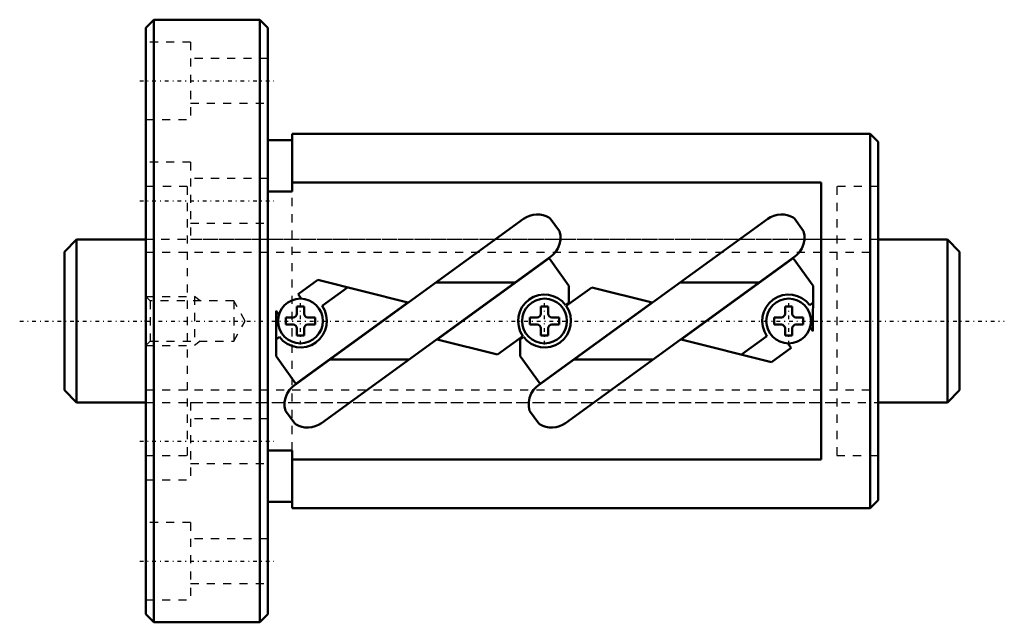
# Model space of a CAD drawing. Header units: millimetres. Extents: x -16 to 106, y -37 to 37.
import ezdxf

# ---------------------------------------------------------------- set-up
doc = ezdxf.new("R2010")
doc.units = ezdxf.units.MM
doc.linetypes.add('Center', pattern=[1.5, 0.45, -0.5, 0.05, -0.5])
doc.linetypes.add('Dashed', pattern=[2, 1, -1])
for name, color, linetype, lineweight in [('2d ConnectionPoints', 7, 'Continuous', 50), ('AM_0', 7, 'Continuous', 50), ('AM_5', 3, 'Continuous', 25), ('AM_7', 7, 'Center', 25), ('AM_9', 6, 'Dashed', 25)]:
    doc.layers.add(name, color=color, linetype=linetype, lineweight=lineweight)

# ---------------------------------------------------------------- blocks, each defined once
blk = doc.blocks.new('1_N00SBN2010V_5Nut_0_in_SBN2010V_5G0_110LC0_0000__0')
at = {"layer": 'AM_0'}
for p, q in [((1, 37), (0, 36)), ((1, 37), (1, -37)), ((14, 37), (1, 37)), ((14, 37), (14, -37)), ((15, 36), (14, 37)), ((0, 36), (0, -36)), ((15, 36), (15, -36)), ((18, 15.89), (18, 23)), ((89, 23), (18, 23)), ((89, 23), (89, -23)), ((90, 22), (89, 23)), ((18, 22.2), (15, 22.2)), ((90, 22), (90, -22)), ((18, 16.99), (83, 16.99)), ((83, -16.99), (83, 16.99)), ((15, 15.89), (18, 15.89)), ((18.23, -7.92), (46.43, 12.54)), ((48.23, -7.92), (76.43, 12.54)), ((49.7, 12.59), (50.84, 11.02)), ((79.7, 12.59), (80.84, 11.02)), ((49.77, 7.92), (21.57, -12.54)), ((49.55, 7.71), (35.79, -2.27)), ((52, 4.33), (49.55, 7.71)), ((79.77, 7.92), (51.57, -12.54)), ((79.55, 7.71), (65.79, -2.27)), ((82, 4.33), (79.55, 7.71)), ((21.13, 5.04), (18.71, 3.29)), ((32.21, 2.27), (21.13, 5.04)), ((24.8, 4.12), (21.67, 1.85)), ((45.35, 4.72), (35.65, 4.72)), ((54.8, 4.12), (51.67, 1.85)), ((52, 2.26), (52, 4.33)), ((62.21, 2.27), (54.8, 4.12)), ((65.65, 4.72), (75.35, 4.72)), ((81.99, -1.23), (82, 4.33)), ((18.71, 3.29), (19.11, 2.75)), ((16.01, 1.23), (16, -4.33)), ((16.36, 0.75), (16.01, 1.23)), ((18.45, -7.71), (32.21, 2.27)), ((18.55, 1.8), (18.55, 0.9)), ((19.45, 1.8), (18.55, 1.8)), ((19.45, 0.9), (19.45, 1.8)), ((48.45, -7.71), (62.21, 2.27)), ((48.55, 1.8), (48.55, 0.9)), ((49.45, 1.8), (48.55, 1.8)), ((49.45, 0.9), (49.45, 1.8)), ((51.59, 1.96), (52, 2.26)), ((78.55, 1.8), (78.55, 0.9)), ((79.45, 1.8), (78.55, 1.8)), ((79.45, 0.9), (79.45, 1.8)), ((81.59, 1.96), (82, 2.26)), ((17.2, 0.45), (17.2, -0.45)), ((18.1, 0.45), (17.2, 0.45)), ((20.8, 0.45), (19.9, 0.45)), ((20.8, -0.45), (20.8, 0.45)), ((47.2, 0.45), (47.2, -0.45)), ((48.1, 0.45), (47.2, 0.45)), ((50.8, 0.45), (49.9, 0.45)), ((50.8, -0.45), (50.8, 0.45)), ((77.2, 0.45), (77.2, -0.45)), ((78.1, 0.45), (77.2, 0.45)), ((80.8, 0.45), (79.9, 0.45)), ((80.8, -0.45), (80.8, 0.45)), ((17.2, -0.45), (18.1, -0.45)), ((18.55, -0.9), (18.55, -1.8)), ((19.45, -1.8), (19.45, -0.9)), ((19.9, -0.45), (20.8, -0.45)), ((47.2, -0.45), (48.1, -0.45)), ((48.55, -0.9), (48.55, -1.8)), ((49.45, -1.8), (49.45, -0.9)), ((49.9, -0.45), (50.8, -0.45)), ((77.2, -0.45), (78.1, -0.45)), ((78.55, -0.9), (78.55, -1.8)), ((79.45, -1.8), (79.45, -0.9)), ((79.9, -0.45), (80.8, -0.45)), ((81.64, -0.75), (81.99, -1.23)), ((16.41, -1.96), (16, -2.26)), ((18.55, -1.8), (19.45, -1.8)), ((35.79, -2.27), (43.2, -4.12)), ((43.2, -4.12), (46.33, -1.85)), ((46.41, -1.96), (46, -2.26)), ((46, -2.26), (46, -4.33)), ((48.55, -1.8), (49.45, -1.8)), ((65.79, -2.27), (76.87, -5.04)), ((73.2, -4.12), (76.33, -1.85)), ((78.55, -1.8), (79.45, -1.8)), ((76.87, -5.04), (79.29, -3.29)), ((79.29, -3.29), (78.89, -2.75)), ((16, -4.33), (18.45, -7.71)), ((32.35, -4.72), (22.65, -4.72)), ((46, -4.33), (48.45, -7.71)), ((62.35, -4.72), (52.65, -4.72)), ((18.3, -12.59), (17.16, -11.02)), ((48.3, -12.59), (47.16, -11.02)), ((18, -15.89), (15, -15.89)), ((18, -23), (18, -15.89)), ((83, -16.99), (18, -16.99)), ((15, -22.2), (18, -22.2)), ((89, -23), (90, -22)), ((18, -23), (89, -23)), ((0, -36), (1, -37)), ((14, -37), (15, -36)), ((1, -37), (14, -37))]:
    blk.add_line(p, q, dxfattribs=at)
for points in [[(46.43, 12.54), (46.78, 12.76), (47.17, 12.92), (47.59, 13.03), (48.04, 13.08), (48.44, 13.06), (48.83, 12.98), (49.2, 12.86), (49.54, 12.69), (49.7, 12.59)], [(76.43, 12.54), (76.78, 12.76), (77.17, 12.92), (77.59, 13.03), (78.04, 13.08), (78.44, 13.06), (78.83, 12.98), (79.2, 12.86), (79.54, 12.69), (79.7, 12.59)], [(50.84, 11.02), (50.94, 10.5), (50.94, 9.96), (50.83, 9.43), (50.63, 8.91), (50.34, 8.47), (49.97, 8.08), (49.77, 7.92)], [(80.84, 11.02), (80.94, 10.5), (80.94, 9.96), (80.83, 9.43), (80.63, 8.91), (80.34, 8.47), (79.97, 8.08), (79.77, 7.92)], [(17.16, -11.02), (17.06, -10.5), (17.06, -9.96), (17.17, -9.43), (17.37, -8.91), (17.66, -8.47), (18.03, -8.08), (18.23, -7.92)], [(47.16, -11.02), (47.06, -10.5), (47.06, -9.96), (47.17, -9.43), (47.37, -8.91), (47.66, -8.47), (48.03, -8.08), (48.23, -7.92)], [(21.57, -12.54), (21.22, -12.76), (20.83, -12.92), (20.41, -13.03), (19.96, -13.08), (19.56, -13.06), (19.17, -12.98), (18.8, -12.86), (18.46, -12.69), (18.3, -12.59)], [(51.57, -12.54), (51.22, -12.76), (50.83, -12.92), (50.41, -13.03), (49.96, -13.08), (49.56, -13.06), (49.17, -12.98), (48.8, -12.86), (48.46, -12.69), (48.3, -12.59)]]:
    blk.add_lwpolyline(points, dxfattribs=at)
for centre in [(19, 0), (49, 0), (79, 0)]:
    blk.add_circle(centre, 2.75, dxfattribs=at)
for centre, radius, start, end in [((49, 0), 3.25, 37.1591, 214.7409), ((79, 0), 3.25, 37.1591, 214.7409), ((19, 0), 3.25, 217.1591, 34.7409), ((49, 0), 3.25, 217.1591, 34.7409), ((18.1, 0.9), 0.45, 270, 0), ((19.9, 0.9), 0.45, 180, 270), ((48.1, 0.9), 0.45, 270, 0), ((49.9, 0.9), 0.45, 180, 270), ((78.1, 0.9), 0.45, 270, 360), ((79.9, 0.9), 0.45, 180, 270), ((18.1, -0.9), 0.45, 360, 90), ((19.9, -0.9), 0.45, 90, 180), ((48.1, -0.9), 0.45, 0, 90), ((49.9, -0.9), 0.45, 90, 180), ((78.1, -0.9), 0.45, 0, 90), ((79.9, -0.9), 0.45, 90, 180)]:
    blk.add_arc(centre, radius, start, end, dxfattribs=at)
at = {"layer": 'AM_5', "linetype": 'Dashed'}
for p, q in [((0, 3), (6, 3)), ((6.69, 2.46), (6, 3)), ((6, 3), (6, -3)), ((0, -3), (6, -3)), ((6.69, -2.46), (6, -3))]:
    blk.add_line(p, q, dxfattribs=at)
at = {"layer": 'AM_7'}
for p, q in [((-0.75, 29.5), (15.75, 29.5)), ((-0.75, 14.75), (15.75, 14.75)), ((19, -2.89), (19, 2.89)), ((49, -2.89), (49, 2.89)), ((79, -2.89), (79, 2.89)), ((-0.75, -14.75), (15.75, -14.75)), ((-0.75, -29.5), (15.75, -29.5))]:
    blk.add_line(p, q, dxfattribs=at)
at = {"layer": 'AM_9'}
for p, q in [((5.5, 34.25), (0, 34.25)), ((5.5, 34.25), (5.5, 24.75)), ((15, 32.25), (5.5, 32.25)), ((5.5, 26.75), (15, 26.75)), ((0, 24.75), (5.5, 24.75)), ((5.5, 19.5), (0, 19.5)), ((5.5, 19.5), (5.5, 10)), ((15, 17.5), (5.5, 17.5)), ((5.1, 16.5), (0, 16.5)), ((5.1, 16.5), (5.1, -16.5)), ((18, -15.89), (18, 15.89)), ((84.9, 16.5), (84.9, -16.5)), ((90, 16.5), (84.9, 16.5)), ((5.5, 12), (15, 12)), ((84.9, 10), (0, 10)), ((0.54, 2.46), (0, 3)), ((10.8, 2.46), (0.54, 2.46)), ((0.54, 2.46), (0.54, -2.46)), ((10.8, 2.46), (10.8, -2.46)), ((12.22, 0), (10.8, 2.46)), ((10.8, -2.46), (12.22, 0)), ((0, -3), (0.54, -2.46)), ((0.54, -2.46), (10.8, -2.46)), ((0, -10), (84.9, -10)), ((5.5, -10), (5.5, -19.5)), ((15, -12), (5.5, -12)), ((0, -16.5), (5.1, -16.5)), ((84.9, -16.5), (90, -16.5)), ((5.5, -17.5), (15, -17.5)), ((0, -19.5), (5.5, -19.5)), ((5.5, -24.75), (0, -24.75)), ((5.5, -24.75), (5.5, -34.25)), ((15, -26.75), (5.5, -26.75)), ((5.5, -32.25), (15, -32.25)), ((0, -34.25), (5.5, -34.25))]:
    blk.add_line(p, q, dxfattribs=at)
blk = doc.blocks.new('2_N010SBN2010V_50Shaft_0_in_SBN2010V_5G0_110LC0_0000__0')
at = {"layer": 'AM_0'}
for p, q in [((-8.5, 10), (-10, 8.5)), ((0, 10), (-8.5, 10)), ((-8.5, 10), (-8.5, -10)), ((98.5, 10), (90, 10)), ((100, 8.5), (98.5, 10)), ((98.5, 10), (98.5, -10)), ((-10, 8.5), (-10, -8.5)), ((100, 8.5), (100, -8.5)), ((-10, -8.5), (-8.5, -10)), ((98.5, -10), (100, -8.5)), ((-8.5, -10), (0, -10)), ((90, -10), (98.5, -10))]:
    blk.add_line(p, q, dxfattribs=at)
at = {"layer": 'AM_5', "linetype": 'Dashed'}
for p, q in [((0, 8.4665), (90, 8.4665)), ((0, -8.4665), (90, -8.4665))]:
    blk.add_line(p, q, dxfattribs=at)
at = {"layer": 'AM_7'}
blk.add_line((-15.5, 0), (105.5, 0), dxfattribs=at)
at = {"layer": 'AM_9'}
for p, q in [((90, 10), (5.5, 10)), ((5.5, -10), (90, -10))]:
    blk.add_line(p, q, dxfattribs=at)

msp = doc.modelspace()

# ---------------------------------------------------------------- linework, layer by layer
at = {"layer": '2d ConnectionPoints'}
msp.add_point((0, 0), dxfattribs=at)

# ---------------------------------------------------------------- block references
for name in ['1_N00SBN2010V_5Nut_0_in_SBN2010V_5G0_110LC0_0000__0', '2_N010SBN2010V_50Shaft_0_in_SBN2010V_5G0_110LC0_0000__0']:
    msp.add_blockref(name, (0, 0))

doc.saveas('drawing.dxf')
